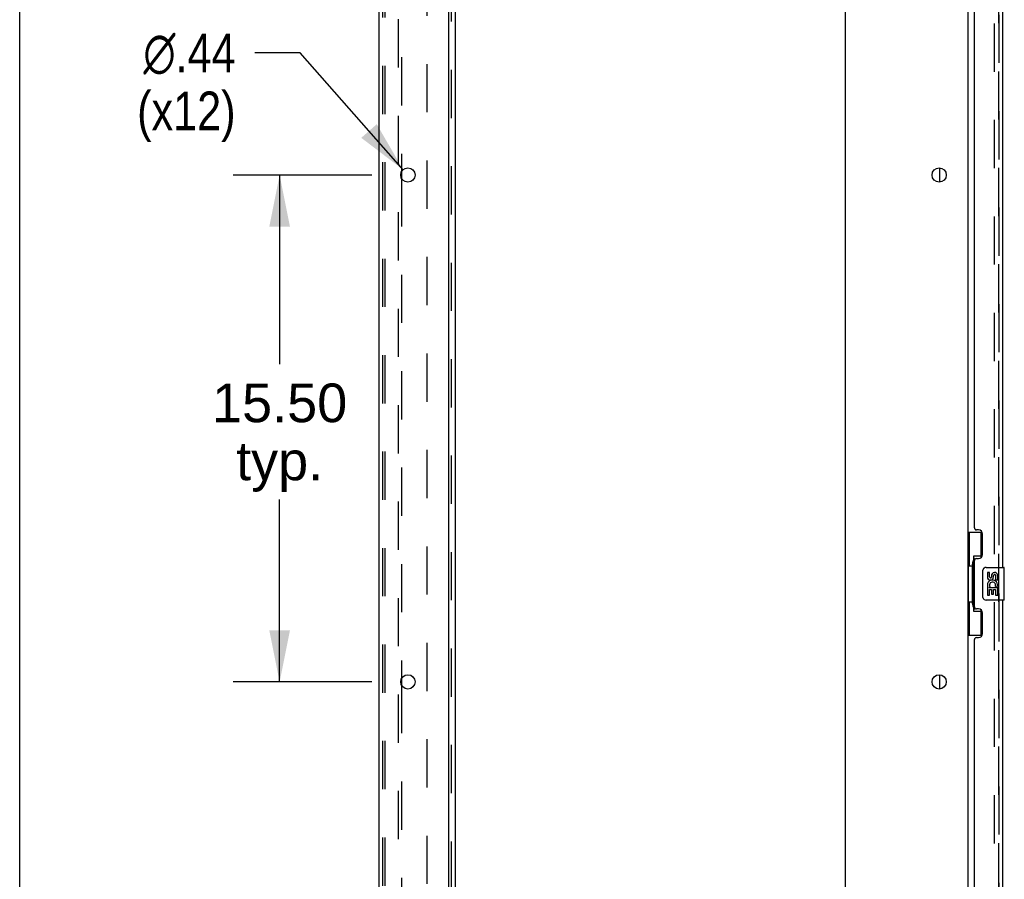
# Model space of a CAD drawing. Header units: inches. Extents: x 0 to 268, y 0 to 174.
# Tile 7 of 30: x 0 to 30, y 90 to 116. Entities that reach past the tile are written whole.
import ezdxf

# ---------------------------------------------------------------- set-up
doc = ezdxf.new("R2010")
doc.units = ezdxf.units.IN
doc.header["$LTSCALE"] = 14.749625
doc.header["$MEASUREMENT"] = 0
doc.linetypes.add('HIDDEN', pattern=[0.2, 0.1, -0.1])
doc.layers.get('0').update_dxf_attribs({"linetype": 'CONTINUOUS'})
for name, color, linetype in [('DEFAULT_2', 8, 'HIDDEN'), ('DIMENSIONS', 7, 'CONTINUOUS'), ('LEFTHAND_DOOR_ASSEMBLY', 7, 'CONTINUOUS'), ('RIGHTHAND_DOOR_ASSEMBLY', 7, 'CONTINUOUS'), ('SUBPANEL', 7, 'CONTINUOUS')]:
    doc.layers.add(name, color=color, linetype=linetype)
doc.styles.get("Standard").update_dxf_attribs({"font": 'arial.ttf'})
doc.styles.add('TEXTSTYLE_1', font='gdt', dxfattribs={"width": 0.8})
doc.dimstyles.new('DIMSTYLE_1', dxfattribs={"dimtxt": 1.183125, "dimasz": 1.5775, "dimexe": 0.09, "dimexo": 0.07, "dimgap": 0.0375, "dimtad": 0, "dimtih": 1, "dimtoh": 1, "dimzin": 4, "dimdsep": 46, "dimtxsty": 'Standard', "dimblk": '_FILLED', "dimblk1": '_FILLED', "dimblk2": '_FILLED', "dimcen": 0.09, "dimadec": 3, "dimazin": 1, "dimtfac": 1, "dimtdec": 3, "dimtofl": 0, "dimtmove": 0, "dimatfit": 3, "dimldrblk": '_FILLED', "dimfxl": 0, "dimtolj": 1, "dimtzin": 4, "dimarcsym": 0})
doc.dimstyles.new('DIMSTYLE_2', dxfattribs={"dimtxt": 1.183125, "dimasz": 1.5775, "dimexe": 0.09, "dimexo": 0.07, "dimgap": 0.09, "dimtad": 0, "dimtih": 1, "dimtoh": 1, "dimzin": 4, "dimdsep": 46, "dimtxsty": 'Standard', "dimblk": '_FILLED', "dimblk1": '_FILLED', "dimblk2": '_FILLED', "dimcen": 0.09, "dimadec": 3, "dimazin": 1, "dimtfac": 1, "dimtdec": 3, "dimtofl": 0, "dimtmove": 0, "dimatfit": 1, "dimldrblk": '_FILLED', "dimfxl": 0, "dimtolj": 1, "dimtzin": 4, "dimarcsym": 0})

# ---------------------------------------------------------------- blocks, each defined once
blk = doc.blocks.new('_FILLED')
at = {"color": 0, "linetype": 'ByBlock'}
blk.add_solid([(0, 0), (-1, 0.2), (-1, -0.2)], dxfattribs=at)
blk = doc.blocks.new('*D11')
at = {"layer": 'DIMENSIONS', "color": 2, "linetype": 'Continuous'}
for p, q in [((10.769, 111.099), (6.531, 111.099)), ((7.951, 111.099), (7.951, 105.315)), ((7.951, 95.599), (7.951, 101.174)), ((10.769, 95.599), (6.531, 95.599))]:
    blk.add_line(p, q, dxfattribs=at)
at = {"layer": 'DIMENSIONS', "color": 2, "linetype": 'Continuous', "xscale": 1.5775, "yscale": 1.5775, "zscale": 1.5775}
for p, rotation in [((7.951, 111.099), 90), ((7.951, 95.599), 270)]:
    blk.add_blockref('_FILLED', p, dxfattribs=dict(at, rotation=rotation))
at = {"layer": 'DIMENSIONS', "color": 2, "linetype": 'Continuous', "insert": (7.951, 104.724), "char_height": 1.1831, "width": 4.13434, "attachment_point": 2, "line_spacing_factor": 0.9}
blk.add_mtext('15.50\\Ptyp.', dxfattribs=at)
blk = doc.blocks.new('*D12')
at = {"layer": 'DIMENSIONS', "color": 2, "linetype": 'Continuous'}
for p, q in [((8.576, 114.836), (7.196, 114.836)), ((11.729, 111.263), (8.576, 114.836))]:
    blk.add_line(p, q, dxfattribs=at)
at = {"layer": 'DIMENSIONS', "color": 2, "linetype": 'Continuous', "xscale": 1.5775, "yscale": 1.5775, "zscale": 1.5775, "rotation": 311.4263223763}
blk.add_blockref('_FILLED', (11.729, 111.263), dxfattribs=at)
at = {"layer": 'DIMENSIONS', "color": 2, "linetype": 'Continuous', "insert": (6.604, 115.428), "char_height": 1.18312, "width": 3.87338, "attachment_point": 3, "line_spacing_factor": 0.9, "style": 'TEXTSTYLE_1'}
blk.add_mtext('{\\fgdt;n}\\fArial;.44\\P(x12)', dxfattribs=at)

msp = doc.modelspace()

# ---------------------------------------------------------------- linework, layer by layer
at = {"color": 7, "linetype": 'Continuous'}
for p, q in [((0, 0), (0, 173.525)), ((28.145, 110.882), (28.145, 111.317)), ((28.145, 95.382), (28.145, 95.817))]:
    msp.add_line(p, q, dxfattribs=at)
at = {"color": 3, "linetype": 'Continuous'}
for p, q in [((10.999, 47.953), (10.999, 127.745)), ((28.999, 124.401), (28.999, 51.297)), ((13.124, 49.974), (13.124, 124.349)), ((25.249, 124.349), (25.249, 49.974)), ((11.678, 111.197), (11.678, 111.002)), ((11.678, 95.697), (11.678, 95.502))]:
    msp.add_line(p, q, dxfattribs=at)
for centre in [(11.874, 111.099), (28.124, 111.099), (11.874, 95.599), (28.124, 95.599)]:
    msp.add_circle(centre, 0.219, dxfattribs=at)
at = {"layer": 'DEFAULT_2', "color": 8, "linetype": 'HIDDEN'}
for p, q in [((11.103, 48.067), (11.103, 127.632)), ((11.176, 48.067), (11.176, 127.632)), ((11.574, 127.662), (11.574, 48.037)), ((11.678, 126.502), (11.678, 111.197)), ((29.811, 124.584), (29.811, 51.115)), ((11.678, 111.002), (11.678, 95.697)), ((11.678, 95.502), (11.678, 80.197))]:
    msp.add_line(p, q, dxfattribs=at)
at = {"layer": 'LEFTHAND_DOOR_ASSEMBLY', "color": 8, "linetype": 'HIDDEN'}
msp.add_line((29.953, 50.846), (29.953, 124.853), dxfattribs=at)
at = {"layer": 'LEFTHAND_DOOR_ASSEMBLY', "color": 3, "linetype": 'Continuous'}
for p, q in [((30.057, 119.599), (30.057, 99.099)), ((29.203, 100.307), (29.203, 118.392)), ((29.323, 100.247), (29.263, 100.247)), ((29.453, 99.497), (29.453, 100.117)), ((29.203, 97.892), (29.203, 99.307)), ((29.263, 99.367), (29.323, 99.367)), ((30.057, 98.099), (30.057, 77.599)), ((29.323, 97.832), (29.263, 97.832)), ((29.453, 97.082), (29.453, 97.702)), ((29.203, 78.807), (29.203, 96.892)), ((29.263, 96.952), (29.323, 96.952))]:
    msp.add_line(p, q, dxfattribs=at)
at = {"layer": 'LEFTHAND_DOOR_ASSEMBLY', "color": 7, "linetype": 'Continuous'}
for p, q in [((28.999, 100.174), (29.439, 100.174)), ((29.038, 100.174), (29.038, 99.149)), ((29.403, 100.174), (29.403, 99.395)), ((29.176, 99.439), (29.176, 97.759)), ((29.403, 99.439), (29.176, 99.439)), ((29.016, 99.149), (29.016, 98.049)), ((29.016, 99.149), (29.139, 99.149)), ((29.139, 99.18), (29.139, 99.2)), ((29.139, 98.049), (29.139, 99.149)), ((29.562, 99.099), (30.102, 99.099)), ((30.117, 98.114), (30.117, 99.084)), ((29.462, 98.199), (29.462, 98.999)), ((29.599, 98.945), (29.599, 98.809)), ((29.662, 98.945), (29.599, 98.945)), ((29.662, 98.809), (29.662, 98.945)), ((29.727, 98.872), (29.727, 98.802)), ((29.788, 98.809), (29.788, 98.851)), ((29.851, 98.851), (29.851, 98.715)), ((29.914, 98.715), (29.914, 98.851)), ((29.599, 98.484), (29.599, 98.254)), ((29.617, 98.484), (29.599, 98.484)), ((29.652, 98.484), (29.679, 98.503)), ((29.652, 98.484), (29.914, 98.484)), ((29.843, 98.52), (29.901, 98.495)), ((29.851, 98.715), (29.914, 98.715)), ((29.914, 98.254), (29.914, 98.484)), ((29.599, 98.254), (29.662, 98.254)), ((29.662, 98.254), (29.662, 98.421)), ((29.662, 98.421), (29.727, 98.421)), ((29.727, 98.421), (29.727, 98.285)), ((29.727, 98.285), (29.788, 98.285)), ((29.788, 98.285), (29.788, 98.421)), ((29.788, 98.421), (29.851, 98.421)), ((29.851, 98.421), (29.851, 98.254)), ((29.851, 98.254), (29.914, 98.254)), ((29.016, 98.049), (29.139, 98.049)), ((29.038, 98.049), (29.038, 97.024)), ((29.139, 97.999), (29.139, 98.019)), ((30.102, 98.099), (29.562, 98.099)), ((29.176, 97.759), (29.403, 97.759)), ((29.403, 97.804), (29.403, 97.024)), ((28.999, 97.024), (29.439, 97.024))]:
    msp.add_line(p, q, dxfattribs=at)
for points in [[(29.176, 99.416), (29.176, 99.412), (29.176, 99.409), (29.177, 99.405), (29.178, 99.4), (29.18, 99.396), (29.182, 99.39), (29.185, 99.385), (29.188, 99.379), (29.191, 99.373), (29.195, 99.366), (29.199, 99.358), (29.204, 99.35), (29.209, 99.342), (29.212, 99.338)], [(29.462, 98.999), (29.462, 99.006), (29.462, 99.012), (29.463, 99.018), (29.465, 99.024), (29.466, 99.03), (29.468, 99.036)], [(29.468, 98.163), (29.466, 98.169), (29.465, 98.175), (29.463, 98.181), (29.462, 98.187), (29.462, 98.193), (29.462, 98.199)], [(29.212, 97.86), (29.209, 97.857), (29.204, 97.849), (29.199, 97.841), (29.195, 97.833), (29.191, 97.826), (29.188, 97.82), (29.185, 97.814), (29.182, 97.808), (29.18, 97.803), (29.178, 97.799), (29.177, 97.794), (29.176, 97.79), (29.176, 97.787), (29.176, 97.783)]]:
    msp.add_lwpolyline(points, dxfattribs=at)
at = {"layer": 'LEFTHAND_DOOR_ASSEMBLY', "color": 3, "linetype": 'Continuous'}
for centre, radius, start, end in [((29.263, 100.307), 0.06, 180, 270), ((29.323, 100.117), 0.13, 0, 90), ((29.323, 99.497), 0.13, 270, 360), ((29.263, 99.307), 0.06, 90, 180), ((29.263, 97.892), 0.06, 180, 270), ((29.323, 97.702), 0.13, 0, 90), ((29.323, 97.082), 0.13, 270, 360), ((29.263, 96.892), 0.06, 90, 180)]:
    msp.add_arc(centre, radius, start, end, dxfattribs=at)
at = {"layer": 'LEFTHAND_DOOR_ASSEMBLY', "color": 7, "linetype": 'Continuous'}
for centre, radius, start, end in [((29.562, 98.999), 0.1, 90, 158.7946), ((30.102, 99.084), 0.015, 0, 90), ((29.694, 98.809), 0.0943, 180, 360), ((29.694, 98.809), 0.0314, 180, 261.2295), ((29.693, 98.814), 0.0362, 263.4285, 341.7628), ((29.819, 98.851), 0.0943, 68.6999, 167.4338), ((29.819, 98.851), 0.0314, 0, 180.0485), ((29.819, 98.851), 0.0943, 0, 68.6704), ((29.753, 98.557), 0.154, 161.4199, 206.1963), ((29.756, 98.557), 0.157, 336.5966, 161.8791), ((29.756, 98.557), 0.157, 205.737, 207.8532), ((29.756, 98.557), 0.0943, 336.5966, 215.1122), ((29.562, 98.199), 0.1, 201.205, 270), ((30.102, 98.114), 0.015, 270, 360)]:
    msp.add_arc(centre, radius, start, end, dxfattribs=at)
for centre, start_param, end_param in [((29.243, 99.19), 0.699287, 1.51401), ((29.243, 99.19), -4.655602, -3.84088), ((29.243, 98.009), 0.699287, 1.51401), ((29.243, 98.009), -4.655602, -3.84088)]:
    msp.add_ellipse(centre, major_axis=(0, 0.18), ratio=0.579493, start_param=start_param, end_param=end_param, dxfattribs=at)
at = {"layer": 'RIGHTHAND_DOOR_ASSEMBLY', "color": 8, "linetype": 'HIDDEN'}
msp.add_line((29.953, 124.853), (29.953, 50.846), dxfattribs=at)
at = {"layer": 'SUBPANEL', "color": 3, "linetype": 'Continuous'}
msp.add_line((13.328, 52.006), (13.328, 123.693), dxfattribs=at)
at = {"layer": 'SUBPANEL', "color": 8, "linetype": 'HIDDEN'}
for p, q in [((13.203, 53.845), (13.203, 121.854)), ((12.453, 117.443), (12.453, 58.256))]:
    msp.add_line(p, q, dxfattribs=at)

# ---------------------------------------------------------------- dimensions: what is measured, and where the dimension line sits
at = {"layer": 'DIMENSIONS', "color": 2, "linetype": 'Continuous'}
dim = msp.add_diameter_dim_2p(p1=(11.729, 111.263), p2=(12.018, 110.935), text='%%c<>\\P(x12)', dimstyle='DIMSTYLE_2', override={"dimpost": '<>'}, dxfattribs=at)
dim.commit()
dim.dimension.update_dxf_attribs({"geometry": '*D12', "text_midpoint": (4.668, 113.949), "dimtype": 163})
dim = msp.add_linear_dim(base=(7.951, 95.599), p1=(10.839, 111.099), p2=(10.839, 95.599), angle=270, text='<>\\Ptyp.', dimstyle='DIMSTYLE_1', dxfattribs=at)
dim.commit()
dim.dimension.update_dxf_attribs({"geometry": '*D11', "text_midpoint": (7.951, 103.245), "dimtype": 160})

doc.saveas('drawing.dxf')
